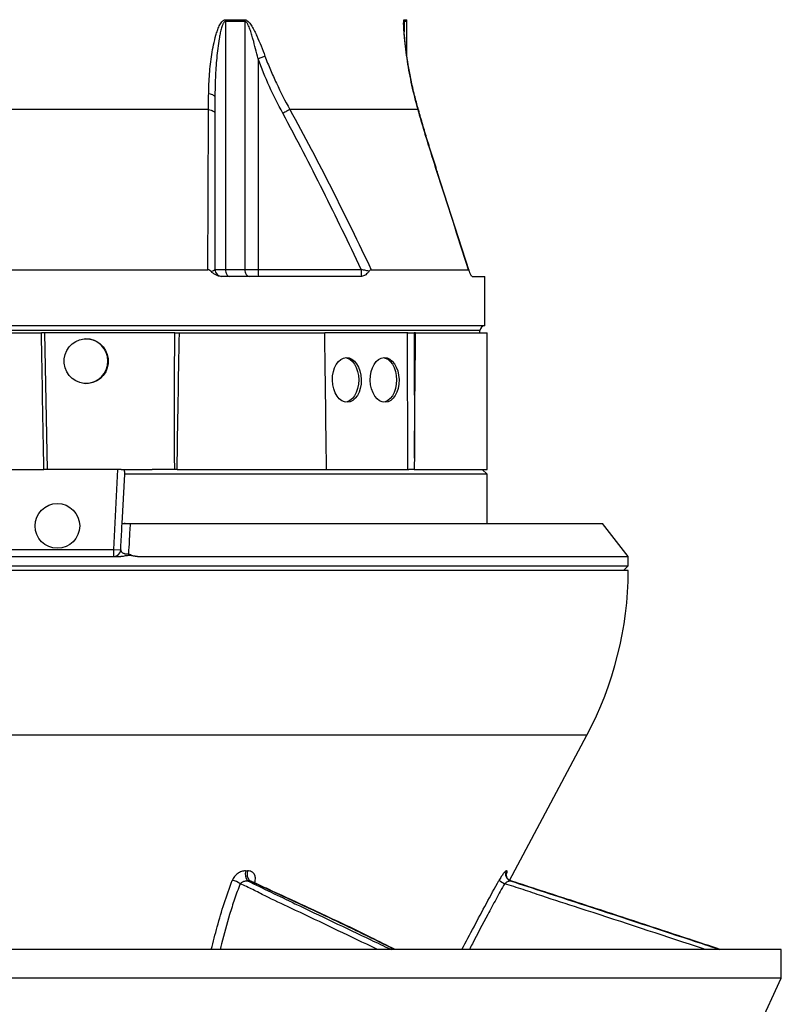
# Model space of a CAD drawing. Header units: millimetres. Extents: x 3953 to 8518, y 1316 to 11026.
# Tile 3 of 6: x 6268 to 7886, y 3910 to 6002. Entities that reach past the tile are written whole.
import ezdxf

# ---------------------------------------------------------------- set-up
doc = ezdxf.new("R2010")
doc.units = ezdxf.units.MM
doc.header["$LTSCALE"] = 5

msp = doc.modelspace()

# ---------------------------------------------------------------- linework, layer by layer
at = {"color": 7, "linetype": 'Continuous', "lineweight": 25}
for p, q in [((6705.2, 6001.5), (6746.2, 6001.5)), ((6705.4, 5998), (6705.4, 5471.1)), ((6746.3, 5998), (6705.4, 5998)), ((6746.3, 5998), (6746.3, 5471.1)), ((7090.7, 5923.5), (7090.7, 5998)), ((6774.5, 5918.5), (6774.5, 5471.1)), ((6669.2, 5810.9), (5802.1, 5810.9)), ((7114.1, 5810.9), (6841.9, 5810.9)), ((7222.8, 5468.1), (7155, 5678.6)), ((5803.5, 5470.4), (6667.8, 5470.4)), ((6682.8, 5471.1), (6705.4, 5471.1)), ((6705.4, 5471.1), (6746.3, 5471.1)), ((6746.3, 5471.1), (6774.5, 5471.1)), ((6774.5, 5471.1), (6993.4, 5471.1)), ((7014.8, 5470.4), (7221.3, 5470.4)), ((6993, 5456.1), (6696.5, 5456.1)), ((7229, 5456.1), (7255.7, 5456.1)), ((7255.7, 5351.1), (7255.7, 5456.1)), ((6146.3, 5336.1), (6314.3, 5336.1)), ((7255.7, 5351.1), (6235.7, 5351.1)), ((6548.9, 5336.1), (6314.3, 5336.1)), ((6320.7, 5336.1), (6326.5, 5046.1)), ((6597.6, 5336.1), (6548.9, 5336.1)), ((6607.2, 5336.1), (6916, 5336.1)), ((7092.5, 5336.1), (6916, 5336.1)), ((7092.3, 5046.1), (7091.7, 5336.1)), ((7092.5, 5336.1), (7105.8, 5336.1)), ((7105.8, 5336.1), (7106.4, 5070.2)), ((7108.8, 5336.1), (7105.8, 5336.1)), ((7108.8, 5336.1), (7260.7, 5336.1)), ((7245.7, 5336.1), (7245.7, 5341.1)), ((7260.7, 5046.1), (7260.7, 5336.1)), ((6140.8, 5046.1), (6319.4, 5046.1)), ((6326.5, 5046.1), (6319.4, 5046.1)), ((6483.8, 5046.1), (6326.5, 5046.1)), ((6467.8, 4876.1), (6476.7, 5046.1)), ((6483.8, 5046.1), (6489.8, 5046.1)), ((6489.8, 5046.1), (6549.7, 5046.1)), ((6597.4, 5046.1), (6549.7, 5046.1)), ((6602.4, 5046.1), (6919.8, 5046.1)), ((6919.9, 5046.1), (7094.7, 5046.1)), ((7106.1, 5046.1), (7094.7, 5046.1)), ((7106.1, 5046.1), (7260.7, 5046.1)), ((7260.7, 5036.1), (7250.7, 5046.1)), ((6485.7, 4931.1), (6491.2, 5036.1)), ((6491.2, 5036.1), (6491.3, 5038.7)), ((7260.7, 5036.1), (6491.2, 5036.1)), ((7260.7, 4931.1), (7260.7, 5036.1)), ((6502.7, 4931.1), (7505.7, 4931.1)), ((7560.7, 4861.1), (7505.7, 4931.1)), ((6003.6, 4876.1), (6467.8, 4876.1)), ((6467.8, 4861.1), (6467.8, 4876.1)), ((6467.8, 4876.1), (6482.7, 4875.3)), ((5988.2, 4861.1), (6483.2, 4861.1)), ((6518.5, 4861.1), (7560.7, 4861.1)), ((7560.7, 4841.1), (7560.7, 4861.1)), ((4910.7, 4841.1), (7383.1, 4841.1)), ((7383.1, 4841.1), (7560.7, 4841.1)), ((7550.7, 4831.1), (7560.7, 4841.1)), ((7560.7, 4831.1), (4910.7, 4831.1)), ((7308.7, 4173), (7472.9, 4481.8)), ((6748, 4193.3), (6752.2, 4193.3)), ((7301.8, 4193.3), (7302.6, 4193.3)), ((6756.2, 4172), (6752, 4172)), ((7311, 4172), (7310.1, 4172)), ((7885.7, 4026.1), (4585.7, 4026.1)), ((7885.7, 3965), (7885.7, 4026.1)), ((7885.7, 3965), (4585.7, 3965)), ((7556.6, 3259.2), (7885.7, 3965))]:
    msp.add_line(p, q, dxfattribs=at)
at = {"color": 8, "linetype": 'Continuous', "lineweight": 25}
for p, q in [((7084.5, 6001.5), (7090.4, 6001.5)), ((7084.8, 5998), (7084.8, 5975.6)), ((7090.7, 5998), (7084.8, 5998)), ((7245.7, 5341.1), (5225.7, 5341.1)), ((7472.9, 4481.8), (4998.4, 4481.8))]:
    msp.add_line(p, q, dxfattribs=at)
at = {"color": 7, "linetype": 'Continuous', "lineweight": 25, "flags": 128}
for points in [[(6789.1, 5924), (6787.6, 5923.4), (6785.9, 5922.7), (6784.1, 5922.1), (6782.3, 5921.4), (6780.4, 5920.7), (6778.4, 5920), (6776.5, 5919.3), (6774.5, 5918.5)], [(6669.5, 5844.4), (6672.4, 5843.8), (6675, 5843.1), (6677.3, 5842.3), (6679.2, 5841.3), (6680.8, 5840.3), (6681.9, 5839.3), (6682.6, 5838.1), (6682.8, 5837)], [(6669.2, 5810.9), (6672.1, 5810.3), (6674.8, 5809.5), (6677.2, 5808.5), (6679.2, 5807.5), (6680.8, 5806.4), (6681.9, 5805.2), (6682.6, 5803.9), (6682.8, 5802.7)], [(6841.9, 5810.9), (6840.4, 5810), (6838.7, 5809.1), (6837, 5808.1), (6835.1, 5807.1), (6833.1, 5806), (6831.1, 5804.9), (6829, 5803.8), (6826.9, 5802.7)], [(6705.4, 5471.1), (6705.5, 5468.2), (6706, 5465.4), (6706.8, 5462.8), (6707.8, 5460.5), (6709, 5458.7), (6710.5, 5457.3), (6712, 5456.4), (6713.6, 5456.1)], [(6746.3, 5471.1), (6746.5, 5468.2), (6747, 5465.4), (6747.8, 5462.8), (6749, 5460.5), (6750.3, 5458.7), (6751.9, 5457.3), (6753.5, 5456.4), (6755.3, 5456.1)], [(6960, 5283.5), (6963.7, 5282.7), (6969.4, 5280), (6974.7, 5275.6), (6979.3, 5269.7), (6983.1, 5262.5), (6985.9, 5254.3), (6987.6, 5245.4), (6988.2, 5236.1), (6987.6, 5226.9), (6985.9, 5217.9), (6983.1, 5209.7), (6979.3, 5202.5), (6974.7, 5196.6), (6969.4, 5192.2), (6963.7, 5189.5), (6960.6, 5188.8)], [(7040.3, 5283.5), (7044, 5282.7), (7049.7, 5280), (7055, 5275.6), (7059.6, 5269.7), (7063.4, 5262.5), (7066.3, 5254.3), (7068, 5245.4), (7068.6, 5236.1), (7068, 5226.9), (7066.3, 5217.9), (7063.4, 5209.7), (7059.6, 5202.5), (7055, 5196.6), (7049.7, 5192.2), (7044, 5189.5), (7040.9, 5188.8)]]:
    msp.add_lwpolyline(points, dxfattribs=at)
at = {"color": 8, "linetype": 'Continuous', "lineweight": 25, "flags": 128}
for points in [[(7114.1, 5810.9), (7114.8, 5810.2), (7115.1, 5809.5)], [(7154.2, 5679.2), (7155, 5678.8), (7155.1, 5678.6)], [(6764, 4169.2), (6764.6, 4169.3), (6767.2, 4169.1)]]:
    msp.add_lwpolyline(points, dxfattribs=at)
at = {"color": 7, "linetype": 'Continuous', "lineweight": 25}
msp.add_circle((6348.2, 4926.1), 47.5, dxfattribs=at)
for centre, radius, start, end in [((6660.1, 5998), 45.2, 359.994, 4.4115), ((6704.7, 5998), 41.6, 359.994, 4.7952), ((7059.6, 5998), 25.2, 359.9998, 7.9554), ((7065.7, 5998), 25, 0, 8.0099), ((6697.8, 5471.1), 15, 180, 270), ((6882.3, 5467.4), 107.9, 178.0109, 185.9867), ((7117.3, 5467.7), 124, 178.4142, 185.3401), ((7255.7, 5341.1), 10, 90, 180), ((6408.1, 5276.5), 47.1, 359.5648, 89.5581), ((6408.1, 5275.8), 47.1, 270.4419, 0.4352), ((6467.8, 4876.1), 15, 270, 357), ((6810.7, 4833.9), 750, 332, 359.7863), ((6769.5, 4186.3), 22.5, 161.9966, 219.3654), ((6773.5, 4186.3), 22.4, 161.8841, 219.6462), ((7315.1, 4186.2), 15.1, 152.1672, 250.6886), ((7315.9, 4186.2), 15.1, 152.1591, 250.7272), ((6713.5, 4135.3), 38.2, 53.2872, 80.8262), ((7344.3, 4254.6), 100.2, 234.5325, 242.2732)]:
    msp.add_arc(centre, radius, start, end, dxfattribs=at)
for centre, major_axis, ratio, start_param, end_param in [((6235.7, -392.9), (-1009.4, 58722.2), 0.00303, 4.805092, 4.810053), ((6235.7, -6121.9), (1009.4, 58722.2), 0.00303, 4.90379, 4.908823), ((6235.7, -3257.4), (-659, 58722.2), 0.01337, 4.854531, 4.859108), ((6235.7, -3257.4), (659, 58722.2), 0.01337, 4.854831, 4.859408)]:
    msp.add_ellipse(centre, major_axis=major_axis, ratio=ratio, start_param=start_param, end_param=end_param, dxfattribs=at)
for centre, major_axis, ratio in [((6409.5, 5276.1), (-4.7, 47.3), 0.984511), ((6962.9, 5236.1), (-1.1, 47.5), 0.642592), ((7043.2, 5236.1), (-1.1, 47.5), 0.642592)]:
    msp.add_ellipse(centre, major_axis=major_axis, ratio=ratio, dxfattribs=at)
for points, knots in [([(6669.5, 5844.4), (6669.6, 5858.4), (6670.2, 5872.3), (6672.5, 5900), (6674.1, 5913.9), (6677.3, 5934.5), (6678.5, 5941.4), (6681.4, 5955), (6683, 5961.8), (6685.9, 5971.8), (6686.9, 5975.2), (6689.2, 5981.7), (6690.5, 5985), (6692.7, 5989.7), (6693.5, 5991.2), (6695.2, 5994.1), (6696.2, 5995.5), (6697.7, 5997.4), (6698.3, 5998), (6699.4, 5999.1), (6700.1, 5999.6), (6701.4, 6000.5), (6702.1, 6000.9), (6703.7, 6001.4), (6704.4, 6001.5), (6705.2, 6001.5)], [0, 0, 0, 0, 0.25, 0.25, 0.5, 0.5, 0.625, 0.625, 0.75, 0.75, 0.8125, 0.8125, 0.875, 0.875, 0.90625, 0.90625, 0.9375, 0.9375, 0.953125, 0.953125, 0.96875, 0.96875, 0.984375, 0.984375, 1, 1, 1, 1]), ([(6705.4, 5998), (6705, 5998), (6704.6, 5997.9), (6703.9, 5997.7), (6703.6, 5997.5), (6702.6, 5996.8), (6702.1, 5996.2), (6701.1, 5994.8), (6700.7, 5994.1), (6699.9, 5992.7), (6699.6, 5991.9), (6698.6, 5989.6), (6698, 5988), (6696.9, 5984.8), (6696.5, 5983.1), (6695.1, 5978.1), (6694.4, 5974.7), (6693, 5967.9), (6692.3, 5964.5), (6690.6, 5954.3), (6689.7, 5947.4), (6688, 5933.7), (6687.3, 5926.8), (6685.3, 5906.2), (6684.4, 5892.3), (6683.2, 5864.7), (6682.8, 5850.9), (6682.8, 5837)], [0, 0, 0, 0, 0.007812, 0.007812, 0.015625, 0.015625, 0.03125, 0.03125, 0.046875, 0.046875, 0.0625, 0.0625, 0.09375, 0.09375, 0.125, 0.125, 0.1875, 0.1875, 0.25, 0.25, 0.375, 0.375, 0.5, 0.5, 0.75, 0.75, 1, 1, 1, 1]), ([(6746.2, 6001.5), (6747, 6001.5), (6747.8, 6001.4), (6749.3, 6000.8), (6750.1, 6000.5), (6752.3, 5999.1), (6753.6, 5997.8), (6756.1, 5995.2), (6757.2, 5993.7), (6759.4, 5990.6), (6760.4, 5989), (6763.4, 5984.2), (6765.2, 5980.8), (6768.6, 5974), (6770.2, 5970.5), (6774.9, 5960), (6777.9, 5952.8), (6783.6, 5938.5), (6786.4, 5931.2), (6789.1, 5924)], [0, 0, 0, 0, 0.03125, 0.03125, 0.0625, 0.0625, 0.125, 0.125, 0.1875, 0.1875, 0.25, 0.25, 0.375, 0.375, 0.5, 0.5, 0.75, 0.75, 1, 1, 1, 1]), ([(6774.5, 5918.5), (6772.7, 5925.6), (6771, 5932.6), (6767.4, 5946.6), (6765.6, 5953.6), (6762.6, 5964), (6761.6, 5967.5), (6759.5, 5974.4), (6758.4, 5977.8), (6756.5, 5982.8), (6755.9, 5984.5), (6754.5, 5987.8), (6753.8, 5989.5), (6752.6, 5991.8), (6752.2, 5992.6), (6751.3, 5994.1), (6750.8, 5994.8), (6749.7, 5996.1), (6749.1, 5996.7), (6747.8, 5997.7), (6747.1, 5998), (6746.3, 5998)], [0, 0, 0, 0, 0.25, 0.25, 0.5, 0.5, 0.625, 0.625, 0.75, 0.75, 0.8125, 0.8125, 0.875, 0.875, 0.90625, 0.90625, 0.9375, 0.9375, 0.96875, 0.96875, 1, 1, 1, 1]), ([(7114.1, 5810.9), (7109.2, 5828), (7105, 5845.1), (7099.4, 5870.8), (7097.7, 5879.3), (7094.5, 5896.4), (7093, 5904.9), (7090.4, 5921.9), (7089.2, 5930.3), (7087.1, 5947), (7086.1, 5955.3), (7085, 5967.5), (7084.7, 5971.5), (7084.1, 5979.3), (7083.9, 5983.2), (7083.7, 5988.6), (7083.6, 5990.3), (7083.6, 5993.7), (7083.6, 5995.2), (7083.7, 5998), (7083.8, 5999.2), (7084, 6000.6), (7084.1, 6000.9), (7084.3, 6001.4), (7084.4, 6001.5), (7084.5, 6001.5)], [0, 0, 0, 0, 0.25, 0.25, 0.375, 0.375, 0.5, 0.5, 0.625, 0.625, 0.75, 0.75, 0.8125, 0.8125, 0.875, 0.875, 0.90625, 0.90625, 0.9375, 0.9375, 0.96875, 0.96875, 0.984375, 0.984375, 1, 1, 1, 1]), ([(7115.2, 5809.5), (7112.7, 5818.6), (7107.1, 5838.5), (7100.3, 5868.3), (7094.6, 5898.1), (7090.1, 5926.1), (7087.2, 5948.9), (7085.5, 5966.1), (7084.6, 5976.8), (7084.3, 5984.2), (7084.1, 5988.9), (7084.1, 5990.2), (7084.1, 5990.6)], [0, 0, 0, 0, 0.14467, 0.321177, 0.476532, 0.620949, 0.774661, 0.847874, 0.908316, 0.960994, 0.988827, 1, 1, 1, 1]), ([(6789.1, 5924), (6792.8, 5914.2), (6796.7, 5904.5), (6804.8, 5885.4), (6809, 5875.9), (6822.3, 5847.6), (6831.8, 5829.1), (6841.9, 5810.9)], [0, 0, 0, 0, 0.25, 0.25, 0.5, 0.5, 1, 1, 1, 1]), ([(6826.9, 5802.7), (6816.8, 5821.4), (6807.3, 5840.3), (6789.8, 5878.9), (6781.7, 5898.6), (6774.5, 5918.5)], [0, 0, 0, 0, 0.5, 0.5, 1, 1, 1, 1]), ([(6993.4, 5471.1), (6967, 5527), (6940, 5582.7), (6884.7, 5693.3), (6856.3, 5748.2), (6826.9, 5802.7)], [0, 0, 0, 0, 0.5, 0.5, 1, 1, 1, 1]), ([(6841.9, 5810.9), (6872.5, 5755.1), (6902, 5698.7), (6959.5, 5585.1), (6987.4, 5527.9), (7014.8, 5470.4)], [0, 0, 0, 0, 0.5, 0.5, 1, 1, 1, 1]), ([(7154.2, 5679.2), (7147, 5701.4), (7140.1, 5723.5), (7130, 5756.4), (7126.8, 5767.4), (7120.3, 5789.2), (7117.2, 5800.1), (7114.1, 5810.9)], [0, 0, 0, 0, 0.5, 0.5, 0.75, 0.75, 1, 1, 1, 1]), ([(7155.1, 5678.6), (7151.4, 5690), (7144.1, 5712.8), (7133.8, 5746), (7124.1, 5778.3), (7118.1, 5799.2), (7115.1, 5809.5)], [0, 0, 0, 0, 0.26021, 0.516049, 0.75937, 1, 1, 1, 1]), ([(6674.2, 5467), (6673.8, 5467.5), (6673.4, 5468), (6672.4, 5468.8), (6671.9, 5469.2), (6670.8, 5469.8), (6670.3, 5470), (6669.1, 5470.3), (6668.5, 5470.4), (6667.8, 5470.4)], [0, 0, 0, 0, 0.25, 0.25, 0.5, 0.5, 0.75, 0.75, 1, 1, 1, 1]), ([(6674.2, 5467), (6675.7, 5467.3), (6676.9, 5467.6), (6679.1, 5468.2), (6680, 5468.6), (6681, 5469.1), (6681.4, 5469.3), (6681.9, 5469.6), (6682.1, 5469.8), (6682.7, 5470.4), (6682.8, 5470.7), (6682.8, 5471.1)], [0, 0, 0, 0, 0.25, 0.25, 0.5, 0.5, 0.625, 0.625, 0.75, 0.75, 1, 1, 1, 1]), ([(6696.5, 5456.1), (6694.5, 5456.1), (6692.4, 5456.4), (6688.4, 5457.5), (6686.4, 5458.3), (6682.6, 5460.2), (6680.8, 5461.4), (6678.2, 5463.3), (6677.4, 5464), (6675.7, 5465.4), (6675, 5466.2), (6674.2, 5467)], [0, 0, 0, 0, 0.25, 0.25, 0.5, 0.5, 0.75, 0.75, 0.875, 0.875, 1, 1, 1, 1]), ([(6993.4, 5471.1), (6994.9, 5470.8), (6996.4, 5470.5), (6999.4, 5469.9), (7000.9, 5469.6), (7003.8, 5468.9), (7005.2, 5468.6), (7007.9, 5468.1), (7009.3, 5467.8), (7010.6, 5467.5)], [0, 0, 0, 0, 0.25, 0.25, 0.5, 0.5, 0.75, 0.75, 1, 1, 1, 1]), ([(7010.6, 5467.5), (7010.1, 5466.6), (7009.5, 5465.9), (7008.3, 5464.4), (7007.6, 5463.7), (7005.7, 5461.8), (7004.4, 5460.6), (7002.2, 5459.2), (7001.5, 5458.7), (7000.1, 5457.9), (6999.3, 5457.6), (6997, 5456.7), (6995.5, 5456.3), (6993.9, 5456.2)], [0, 0, 0, 0, 0.125, 0.125, 0.25, 0.25, 0.5, 0.5, 0.625, 0.625, 0.75, 0.75, 1, 1, 1, 1]), ([(7014.8, 5470.4), (7014.4, 5470.4), (7014, 5470.4), (7013.2, 5470.1), (7012.8, 5469.9), (7011.8, 5469.1), (7011.1, 5468.4), (7010.6, 5467.5)], [0, 0, 0, 0, 0.25, 0.25, 0.5, 0.5, 1, 1, 1, 1]), ([(7223.3, 5466.7), (7223, 5467.7), (7222.7, 5468.7), (7222.1, 5470), (7221.7, 5470.4), (7221.3, 5470.4)], [0, 0, 0, 0, 0.5, 0.5, 1, 1, 1, 1]), ([(7229, 5456.1), (7228.4, 5456.1), (7227.9, 5456.4), (7226.9, 5457.5), (7226.4, 5458.2), (7225.5, 5460.1), (7225, 5461.2), (7224.3, 5463.1), (7224.1, 5463.7), (7223.7, 5465.1), (7223.5, 5465.9), (7223.3, 5466.7)], [0, 0, 0, 0, 0.25, 0.25, 0.5, 0.5, 0.75, 0.75, 0.875, 0.875, 1, 1, 1, 1]), ([(6597.4, 5046.1), (6597.2, 5070.3), (6597, 5094.5), (6596.9, 5142.8), (6596.9, 5167), (6597, 5239.5), (6597.2, 5287.8), (6597.6, 5336.1)], [0, 0, 0, 0, 0.25, 0.25, 0.5, 0.5, 1, 1, 1, 1]), ([(6597.6, 5336.1), (6598.5, 5336.1), (6599.4, 5336.1), (6601.2, 5336.1), (6602.1, 5336.1), (6603.7, 5336.1), (6604.5, 5336.1), (6606, 5336.1), (6606.6, 5336.1), (6607.2, 5336.1)], [0, 0, 0, 0, 0.25, 0.25, 0.5, 0.5, 0.75, 0.75, 1, 1, 1, 1]), ([(6919.8, 5046.1), (6919.7, 5052.8), (6919.6, 5059.5), (6919.5, 5066.1), (6919.5, 5067.5), (6919.5, 5068.8), (6919.5, 5070.2)], [0, 0, 0, 0, 0.004, 0.004, 0.004, 0.004807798, 0.004807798, 0.004807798, 0.004807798]), ([(7106.4, 5070.2), (7106.3, 5063.5), (7106.2, 5056.8), (7106.2, 5050.2), (7106.2, 5048.8), (7106.1, 5047.5), (7106.1, 5046.1)], [0, 0, 0, 0, 0.004, 0.004, 0.004, 0.004807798, 0.004807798, 0.004807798, 0.004807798]), ([(6491.3, 5038.7), (6491.4, 5039.9), (6491.3, 5041.1), (6490.8, 5043.6), (6490.3, 5044.9), (6489.8, 5046.1)], [0, 0, 0, 0, 0.5, 0.5, 1, 1, 1, 1]), ([(6602.4, 5046.1), (6601.6, 5046.1), (6600.8, 5046.1), (6599.1, 5046.1), (6598.3, 5046.1), (6597.4, 5046.1)], [0, 0, 0, 0, 0.5, 0.5, 1, 1, 1, 1]), ([(6482.7, 4875.3), (6482.9, 4878.8), (6483.1, 4882.2), (6483.3, 4885.7), (6484.1, 4900.8), (6484.9, 4916), (6485.7, 4931.1)], [0.0036668, 0.0036668, 0.0036668, 0.0036668, 0.00633897, 0.00633897, 0.00633897, 0.01806607, 0.01806607, 0.01806607, 0.01806607]), ([(6485.7, 4931.1), (6485.7, 4931.1), (6486, 4931.1), (6487.4, 4931.1), (6488.5, 4931.1), (6490, 4931.1)], [0, 0, 0, 0, 0.5, 0.5, 1, 1, 1, 1]), ([(6492.5, 4931.1), (6493.2, 4931.1), (6494, 4931.1), (6495.6, 4931.1), (6496.4, 4931.1), (6498.2, 4931.1), (6499.1, 4931.1), (6500.9, 4931.1), (6501.8, 4931.1), (6502.7, 4931.1)], [0, 0, 0, 0, 0.25, 0.25, 0.5, 0.5, 0.75, 0.75, 1, 1, 1, 1]), ([(6502.7, 4931.1), (6502, 4918.8), (6501.3, 4906.5), (6500.7, 4894.2), (6500.2, 4885.1), (6499.7, 4876), (6499.2, 4866.9)], [0, 0, 0, 0, 0.00953922, 0.00953922, 0.00953922, 0.01658916, 0.01658916, 0.01658916, 0.01658916]), ([(6482.7, 4875.3), (6482.7, 4874.3), (6482.9, 4873.4), (6483.6, 4871.9), (6483.9, 4871.4), (6484.7, 4870.5), (6485.1, 4870.1), (6486.3, 4869.2), (6487, 4868.7), (6488.2, 4868.2), (6488.7, 4868), (6489.6, 4867.6), (6490.2, 4867.4), (6491.3, 4867.1), (6491.9, 4867), (6493.3, 4866.8), (6494, 4866.7), (6495.4, 4866.6), (6496.2, 4866.6), (6497.7, 4866.7), (6498.5, 4866.8), (6499.2, 4866.9)], [0, 0, 0, 0, 0.25, 0.25, 0.375, 0.375, 0.5, 0.5, 0.625, 0.625, 0.6875, 0.6875, 0.75, 0.75, 0.8125, 0.8125, 0.875, 0.875, 0.9375, 0.9375, 1, 1, 1, 1]), ([(6518.5, 4861.1), (6515.5, 4861.1), (6512.6, 4861.5), (6506.8, 4862.4), (6503.8, 4862.9), (6499.4, 4863), (6498, 4863), (6495, 4862.6), (6493.5, 4862.4), (6490.6, 4861.9), (6489.1, 4861.6), (6486.1, 4861.2), (6484.7, 4861.1), (6483.2, 4861.1)], [0, 0, 0, 0, 0.25, 0.25, 0.5, 0.5, 0.625, 0.625, 0.75, 0.75, 0.875, 0.875, 1, 1, 1, 1]), ([(6518.5, 4861.1), (6516.8, 4861.1), (6515.1, 4861.2), (6511.7, 4861.7), (6510, 4862.1), (6506.7, 4863), (6505.1, 4863.6), (6502.8, 4864.7), (6502, 4865.1), (6500.9, 4865.7), (6500.6, 4865.9), (6499.9, 4866.4), (6499.5, 4866.6), (6499.2, 4866.9)], [0, 0, 0, 0, 0.25, 0.25, 0.5, 0.5, 0.75, 0.75, 0.875, 0.875, 0.9375, 0.9375, 1, 1, 1, 1]), ([(6748, 4193.3), (6746.6, 4193.3), (6745.2, 4193.1), (6742.3, 4192.6), (6740.8, 4192.2), (6738, 4191.2), (6736.5, 4190.6), (6733.8, 4189.2), (6732.4, 4188.3), (6729.9, 4186.5), (6728.6, 4185.5), (6726.3, 4183.3), (6725.2, 4182.1), (6723.3, 4179.7), (6722.4, 4178.4), (6720.8, 4175.7), (6720.2, 4174.4), (6719.6, 4173)], [0, 0, 0, 0, 0.125, 0.125, 0.25, 0.25, 0.375, 0.375, 0.5, 0.5, 0.625, 0.625, 0.75, 0.75, 0.875, 0.875, 1, 1, 1, 1]), ([(6767.2, 4169.1), (6767.7, 4170.6), (6768.2, 4172.2), (6768.7, 4175.2), (6768.8, 4176.7), (6768.7, 4179.6), (6768.5, 4181), (6767.9, 4183), (6767.6, 4183.7), (6767.1, 4184.9), (6766.5, 4186.1), (6765.7, 4187.2), (6764.8, 4188.2), (6764.4, 4188.7), (6762.9, 4190), (6761.8, 4190.8), (6759.3, 4192), (6758, 4192.5), (6755.2, 4193.1), (6753.7, 4193.3), (6752.2, 4193.3)], [0, 0, 0, 0, 0.125, 0.125, 0.25, 0.25, 0.375, 0.375, 0.4375, 0.4375, 0.5, 0.5625, 0.5625, 0.625, 0.625, 0.75, 0.75, 0.875, 0.875, 1, 1, 1, 1]), ([(7301.8, 4193.3), (7301.5, 4193.3), (7301.1, 4193.1), (7300.3, 4192.6), (7299.8, 4192.2), (7298.7, 4191.2), (7298.1, 4190.6), (7296.9, 4189.2), (7296.2, 4188.3), (7294.7, 4186.5), (7294, 4185.5), (7292.5, 4183.3), (7291.7, 4182.1), (7290.1, 4179.7), (7289.3, 4178.4), (7287.7, 4175.7), (7286.9, 4174.4), (7286.1, 4173)], [0, 0, 0, 0, 0.125, 0.125, 0.25, 0.25, 0.375, 0.375, 0.5, 0.5, 0.625, 0.625, 0.75, 0.75, 0.875, 0.875, 1, 1, 1, 1]), ([(7310.5, 4172.4), (7309.8, 4172.6), (7307.7, 4173.3), (7305, 4175.7), (7302.7, 4179), (7301.7, 4182.1), (7301.4, 4184.5), (7301.5, 4185.8), (7301.6, 4186.3), (7301.6, 4186.2), (7301.5, 4186.2)], [0, 0, 0, 0, 0.08852, 0.307711, 0.490588, 0.648943, 0.786151, 0.888371, 0.978372, 1, 1, 1, 1]), ([(6736.4, 4165.9), (6737.2, 4166.9), (6738.2, 4167.8), (6740.5, 4169.4), (6741.8, 4170.1), (6743.9, 4170.9), (6744.6, 4171.1), (6746, 4171.5), (6746.8, 4171.7), (6748.3, 4171.9), (6749, 4172), (6750.5, 4172.1), (6751.3, 4172.1), (6752, 4172)], [0, 0, 0, 0, 0.25, 0.25, 0.5, 0.5, 0.625, 0.625, 0.75, 0.75, 0.875, 0.875, 1, 1, 1, 1]), ([(7065.3, 4026.1), (7048.1, 4034.7), (7016.2, 4050.7), (6968.7, 4073.9), (6922.1, 4095.9), (6864.5, 4122.7), (6810.6, 4147.5), (6772.7, 4165.1), (6760.8, 4170.7), (6760.3, 4170.9)], [0, 0, 0, 0, 0.176025, 0.327, 0.476185, 0.631654, 0.88289, 0.994785, 1, 1, 1, 1]), ([(7297.7, 4165.9), (7298.8, 4166.9), (7300, 4167.8), (7302.3, 4169.4), (7303.5, 4170.1), (7305.1, 4170.9), (7305.7, 4171.1), (7306.7, 4171.5), (7307.2, 4171.7), (7308.1, 4171.9), (7308.6, 4172), (7309.4, 4172.1), (7309.8, 4172.1), (7310.1, 4172)], [0, 0, 0, 0, 0.25, 0.25, 0.5, 0.5, 0.625, 0.625, 0.75, 0.75, 0.875, 0.875, 1, 1, 1, 1]), ([(7310.1, 4172), (7359.7, 4155.8), (7487.6, 4114.2), (7634.7, 4065.9), (7733.5, 4033.3), (7754.2, 4026.5), (7755.4, 4026.1)], [0, 0, 0, 0, 0.333704, 0.860336, 0.992003, 1, 1, 1, 1]), ([(7756.1, 4026.1), (7734.3, 4033.4), (7670.3, 4054.6), (7564.3, 4089.5), (7459.4, 4123.8), (7375.4, 4151.1), (7332.9, 4164.9), (7311.4, 4171.9), (7311, 4172)], [0, 0, 0, 0, 0.147184, 0.43046, 0.713708, 0.855336, 0.996958, 1, 1, 1, 1])]:
    msp.add_open_spline(points, degree=3, knots=knots, dxfattribs=at)
at = {"color": 8, "linetype": 'Continuous', "lineweight": 25}
for points, knots in [([(7084.8, 5998), (7084.6, 5997.9), (7084.5, 5997.7), (7084.2, 5996), (7084.1, 5993.9), (7084.1, 5991.4), (7084.1, 5990.6)], [0, 0, 0, 0, 0.2781, 0.354301, 0.788909, 1, 1, 1, 1]), ([(7301.9, 4186.1), (7302.2, 4186.9), (7303.2, 4189.7), (7303.7, 4192.5), (7303, 4193), (7302.6, 4193.3)], [0, 0, 0, 0, 0.174187, 0.587875, 1, 1, 1, 1]), ([(6675.1, 4026.1), (6679.2, 4042.3), (6687.5, 4074.9), (6701.7, 4123.9), (6713.6, 4156.6), (6719.6, 4173)], [0, 0, 0, 0, 0.329207, 0.664161, 1, 1, 1, 1]), ([(6736.4, 4165.9), (6732.3, 4155), (6724.3, 4133.2), (6710.8, 4090.8), (6701, 4055), (6694.8, 4030.2), (6693.8, 4026.1)], [0, 0, 0, 0, 0.234984, 0.470422, 0.91277, 1, 1, 1, 1]), ([(7028.3, 4026.1), (7020.6, 4029.8), (6958.7, 4059.1), (6880.3, 4097.5), (6798, 4135.3), (6763.5, 4153.5), (6745.4, 4161.8), (6736.4, 4165.9)], [0, 0, 0, 0, 0.07843, 0.627767, 0.813843, 0.90695, 1, 1, 1, 1]), ([(6752, 4172), (6785.5, 4155.8), (6871.9, 4114.2), (6973.8, 4065.9), (7041.9, 4033.3), (7056.4, 4026.5), (7057.3, 4026.1)], [0, 0, 0, 0, 0.333704, 0.860336, 0.992003, 1, 1, 1, 1]), ([(7063.5, 4026.1), (7049.1, 4033.4), (7007, 4054.6), (6934.6, 4089.5), (6860.4, 4123.8), (6801.3, 4151.1), (6771.4, 4164.9), (6756.5, 4171.9), (6756.2, 4172)], [0, 0, 0, 0, 0.147184, 0.43046, 0.713708, 0.855336, 0.996958, 1, 1, 1, 1]), ([(6756.2, 4172), (6757.5, 4171.9), (6759, 4171.7), (6760.1, 4171), (6760.2, 4170.9)], [0, 0, 0, 0, 0.85195, 1, 1, 1, 1]), ([(7207.5, 4026.1), (7216, 4042.3), (7233.1, 4074.9), (7259.2, 4123.9), (7277.1, 4156.6), (7286.1, 4173)], [0, 0, 0, 0, 0.329207, 0.664161, 1, 1, 1, 1]), ([(7297.7, 4165.9), (7291.7, 4155), (7279.9, 4133.2), (7256.8, 4090.8), (7238.1, 4055), (7225.4, 4030.2), (7223.3, 4026.1)], [0, 0, 0, 0, 0.234984, 0.470422, 0.91277, 1, 1, 1, 1]), ([(7724.3, 4026.1), (7713.2, 4029.8), (7624, 4059.1), (7508.4, 4097.5), (7390.4, 4135.3), (7337.6, 4153.5), (7311, 4161.8), (7297.7, 4165.9)], [0, 0, 0, 0, 0.07843, 0.627767, 0.813843, 0.90695, 1, 1, 1, 1])]:
    msp.add_open_spline(points, degree=3, knots=knots, dxfattribs=at)
at = {"color": 7, "linetype": 'Continuous', "lineweight": 25}
for points in [[(6669.2, 5810.9), (6669.3, 5822), (6669.4, 5833.2), (6669.5, 5844.4)], [(6682.8, 5837), (6682.8, 5825.5), (6682.8, 5814), (6682.8, 5802.7)], [(6667.8, 5470.4), (6668.2, 5584.2), (6668.7, 5697.7), (6669.2, 5810.9)], [(6682.8, 5802.7), (6682.8, 5692.4), (6682.8, 5581.9), (6682.8, 5471.1)], [(7221.3, 5470.4), (7199, 5540), (7176.6, 5609.6), (7154.2, 5679.2)], [(6993.9, 5456.2), (6993.6, 5456.1), (6993.3, 5456.1), (6993, 5456.1)], [(6492.5, 4931.1), (6491.6, 4931.1), (6490.7, 4931.1), (6490, 4931.1)], [(6490, 4931.1), (6490.7, 4931.1), (6491.6, 4931.1), (6492.5, 4931.1)]]:
    msp.add_open_spline(points, degree=3, dxfattribs=at)

doc.saveas('drawing.dxf')
